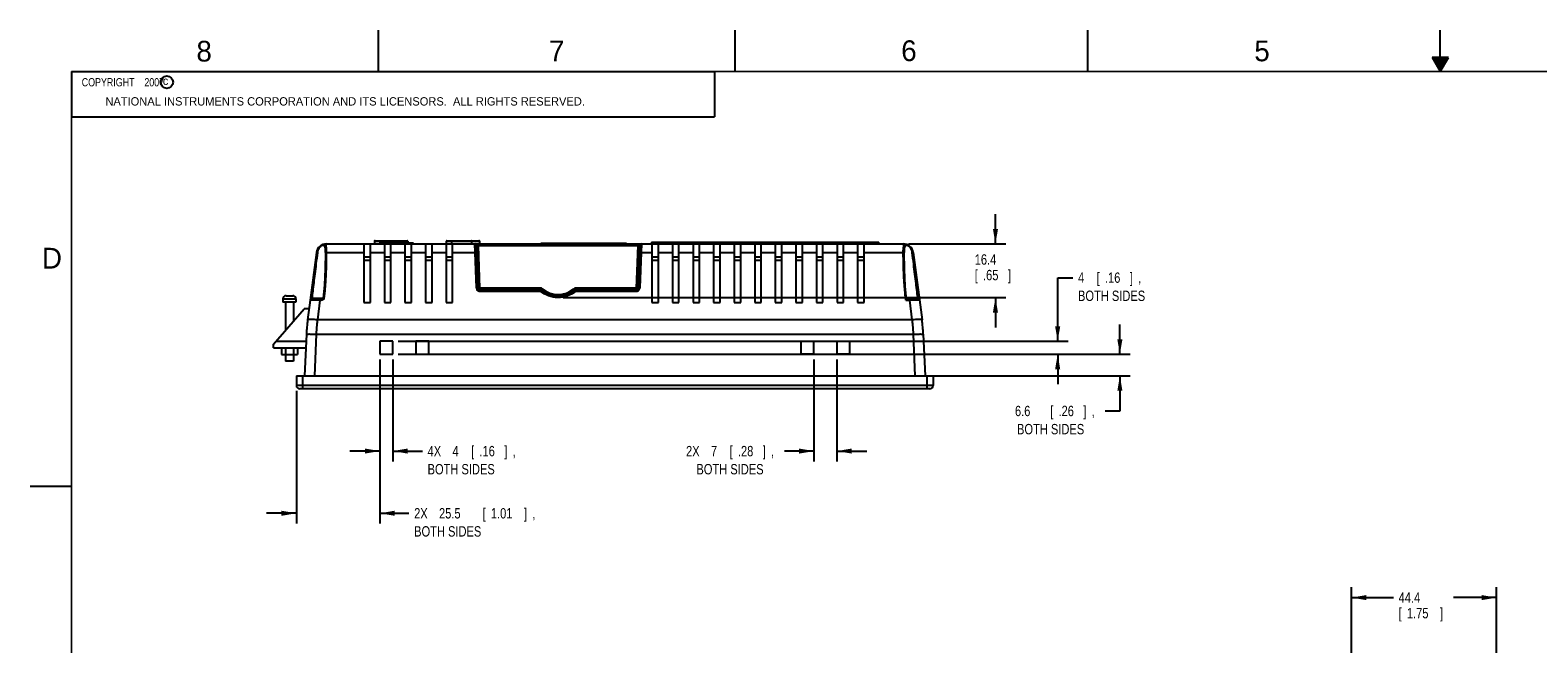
# Model space of a CAD drawing. Header units: inches. Extents: x 0 to 34, y 0 to 22.
# Tile 4 of 21: x 0 to 18.2, y 14.6 to 22. Entities that reach past the tile are written whole.
import ezdxf

# ---------------------------------------------------------------- set-up
doc = ezdxf.new("R2010")
doc.units = ezdxf.units.IN
doc.header["$LTSCALE"] = 1.87
doc.header["$MEASUREMENT"] = 0
doc.layers.get('0').update_dxf_attribs({"linetype": 'CONTINUOUS'})
doc.layers.add('DIMENSIONS', color=7, linetype='CONTINUOUS')
doc.styles.get("Standard").update_dxf_attribs({"font": 'txt', "width": 0.8})
doc.dimstyles.new('DIMSTYLE_1', dxfattribs={"dimtxt": 0.125, "dimasz": 0.18, "dimexe": 0.18, "dimexo": 0.0625, "dimgap": 0.09, "dimtad": 0, "dimtih": 1, "dimtoh": 1, "dimdec": 1, "dimdsep": 46, "dimtxsty": 'STANDARD', "dimblk": '_FILLED', "dimblk1": '_FILLED', "dimblk2": '_FILLED', "dimcen": 0.09, "dimadec": 0, "dimazin": 0, "dimtp": 0.1, "dimtm": 0.1, "dimtfac": 1, "dimtdec": 1, "dimtofl": 0, "dimtmove": 0, "dimatfit": 3, "dimldrblk": '_FILLED', "dimfxl": 1, "dimtolj": 1, "dimarcsym": 0})

# ---------------------------------------------------------------- blocks, each defined once
blk = doc.blocks.new('_FILLED')
at = {"color": 0, "linetype": 'BYBLOCK'}
blk.add_solid([(0, 0), (-1, 0.17), (-1, -0.17)], dxfattribs=at)
blk = doc.blocks.new('*D5')
at = {"layer": 'DIMENSIONS', "color": 2, "linetype": 'CONTINUOUS'}
for p, q in [((15.929, 13.719), (15.929, 15.282)), ((17.677, 13.36), (17.677, 15.282)), ((15.929, 15.157), (16.434, 15.157)), ((17.677, 15.157), (17.159, 15.157))]:
    blk.add_line(p, q, dxfattribs=at)
at = {"layer": 'DIMENSIONS', "color": 2, "linetype": 'CONTINUOUS', "xscale": 0.18, "yscale": 0.18, "zscale": 0.18, "rotation": 180}
blk.add_blockref('_FILLED', (15.929, 15.157), dxfattribs=at)
at = {"layer": 'DIMENSIONS', "color": 2, "linetype": 'CONTINUOUS', "xscale": 0.18, "yscale": 0.18, "zscale": 0.18}
blk.add_blockref('_FILLED', (17.677, 15.157), dxfattribs=at)
at = {"layer": 'DIMENSIONS', "color": 2, "linetype": 'CONTINUOUS', "width": 0.8}
for s, p in [('44.4', (16.497, 15.094)), ('[', (16.497, 14.907)), ('1.75', (16.597, 14.907)), (']', (16.997, 14.907))]:
    blk.add_text(s, height=0.125, dxfattribs=at).set_placement(p)
blk = doc.blocks.new('*D11')
at = {"layer": 'DIMENSIONS', "color": 2, "linetype": 'CONTINUOUS'}
for p, q in [((13.137, 18.091), (13.137, 18.451)), ((4.435, 18.091), (13.262, 18.091)), ((10.871, 17.831), (13.262, 17.831)), ((13.137, 17.831), (13.137, 17.407)), ((13.137, 17.407), (12.96, 17.407))]:
    blk.add_line(p, q, dxfattribs=at)
at = {"layer": 'DIMENSIONS', "color": 2, "linetype": 'CONTINUOUS', "xscale": 0.18, "yscale": 0.18, "zscale": 0.18}
for p, rotation in [((13.137, 18.091), 270), ((13.137, 17.831), 90)]:
    blk.add_blockref('_FILLED', p, dxfattribs=dict(at, rotation=rotation))
at = {"layer": 'DIMENSIONS', "color": 2, "linetype": 'CONTINUOUS', "width": 0.8}
for s, p in [('6.6', (11.872, 17.345)), ('[', (12.297, 17.345)), ('.26', (12.397, 17.345)), (']', (12.697, 17.345)), (',', (12.797, 17.345)), ('BOTH SIDES', (11.897, 17.126))]:
    blk.add_text(s, height=0.125, dxfattribs=at).set_placement(p)
blk = doc.blocks.new('*D12')
at = {"layer": 'DIMENSIONS', "color": 2, "linetype": 'CONTINUOUS'}
for p, q in [((12.387, 18.248), (12.387, 19.015)), ((12.387, 19.015), (12.57, 19.015)), ((4.435, 18.248), (12.512, 18.248)), ((4.435, 18.091), (12.512, 18.091)), ((12.387, 18.091), (12.387, 17.731))]:
    blk.add_line(p, q, dxfattribs=at)
at = {"layer": 'DIMENSIONS', "color": 2, "linetype": 'CONTINUOUS', "xscale": 0.18, "yscale": 0.18, "zscale": 0.18}
for p, rotation in [((12.387, 18.248), 270), ((12.387, 18.091), 90)]:
    blk.add_blockref('_FILLED', p, dxfattribs=dict(at, rotation=rotation))
at = {"layer": 'DIMENSIONS', "color": 2, "linetype": 'CONTINUOUS', "width": 0.8}
for s, p in [('[', (12.857, 18.953)), (']', (13.257, 18.953)), ('4', (12.632, 18.953)), ('.16', (12.957, 18.953)), (',', (13.357, 18.953)), ('BOTH SIDES', (12.632, 18.734))]:
    blk.add_text(s, height=0.125, dxfattribs=at).set_placement(p)
blk = doc.blocks.new('*D13')
at = {"layer": 'DIMENSIONS', "color": 2, "linetype": 'CONTINUOUS'}
for p, q in [((4.215, 18.028), (4.215, 16.049)), ((3.21, 17.651), (3.21, 16.049)), ((3.21, 16.174), (2.85, 16.174)), ((4.215, 16.174), (4.566, 16.174))]:
    blk.add_line(p, q, dxfattribs=at)
at = {"layer": 'DIMENSIONS', "color": 2, "linetype": 'CONTINUOUS', "xscale": 0.18, "yscale": 0.18, "zscale": 0.18}
blk.add_blockref('_FILLED', (3.21, 16.174), dxfattribs=at)
at = {"layer": 'DIMENSIONS', "color": 2, "linetype": 'CONTINUOUS', "xscale": 0.18, "yscale": 0.18, "zscale": 0.18, "rotation": 180}
blk.add_blockref('_FILLED', (4.215, 16.174), dxfattribs=at)
at = {"layer": 'DIMENSIONS', "color": 2, "linetype": 'CONTINUOUS', "width": 0.8}
for s, p in [('2X ', (4.629, 16.111)), ('25.5', (4.929, 16.111)), ('[', (5.454, 16.111)), ('1.01', (5.554, 16.111)), (']', (5.954, 16.111)), ('BOTH SIDES', (4.629, 15.893)), (',', (6.054, 16.111))]:
    blk.add_text(s, height=0.125, dxfattribs=at).set_placement(p)
blk = doc.blocks.new('*D14')
at = {"layer": 'DIMENSIONS', "color": 2, "linetype": 'CONTINUOUS'}
for p, q in [((4.215, 18.028), (4.215, 16.799)), ((4.372, 18.028), (4.372, 16.799)), ((4.215, 16.924), (3.855, 16.924)), ((4.372, 16.924), (4.729, 16.924))]:
    blk.add_line(p, q, dxfattribs=at)
at = {"layer": 'DIMENSIONS', "color": 2, "linetype": 'CONTINUOUS', "xscale": 0.18, "yscale": 0.18, "zscale": 0.18}
blk.add_blockref('_FILLED', (4.215, 16.924), dxfattribs=at)
at = {"layer": 'DIMENSIONS', "color": 2, "linetype": 'CONTINUOUS', "xscale": 0.18, "yscale": 0.18, "zscale": 0.18, "rotation": 180}
blk.add_blockref('_FILLED', (4.372, 16.924), dxfattribs=at)
at = {"layer": 'DIMENSIONS', "color": 2, "linetype": 'CONTINUOUS', "width": 0.8}
for s, p in [('4X ', (4.791, 16.861)), ('4', (5.091, 16.861)), ('[', (5.316, 16.861)), ('.16', (5.416, 16.861)), (']', (5.716, 16.861)), ('BOTH SIDES', (4.791, 16.643)), (',', (5.816, 16.861))]:
    blk.add_text(s, height=0.125, dxfattribs=at).set_placement(p)
blk = doc.blocks.new('*D15')
at = {"layer": 'DIMENSIONS', "color": 2, "linetype": 'CONTINUOUS'}
for p, q in [((9.449, 18.028), (9.449, 16.799)), ((9.725, 18.028), (9.725, 16.799)), ((9.449, 16.924), (9.095, 16.924)), ((9.725, 16.924), (10.085, 16.924))]:
    blk.add_line(p, q, dxfattribs=at)
at = {"layer": 'DIMENSIONS', "color": 2, "linetype": 'CONTINUOUS', "xscale": 0.18, "yscale": 0.18, "zscale": 0.18}
blk.add_blockref('_FILLED', (9.449, 16.924), dxfattribs=at)
at = {"layer": 'DIMENSIONS', "color": 2, "linetype": 'CONTINUOUS', "xscale": 0.18, "yscale": 0.18, "zscale": 0.18, "rotation": 180}
blk.add_blockref('_FILLED', (9.725, 16.924), dxfattribs=at)
at = {"layer": 'DIMENSIONS', "color": 2, "linetype": 'CONTINUOUS', "width": 0.8}
for s, p in [('2X ', (7.907, 16.861)), ('7', (8.207, 16.861)), ('[', (8.432, 16.861)), ('.28', (8.532, 16.861)), (']', (8.832, 16.861)), ('BOTH SIDES', (8.032, 16.643)), (',', (8.932, 16.861))]:
    blk.add_text(s, height=0.125, dxfattribs=at).set_placement(p)
blk = doc.blocks.new('*D31')
at = {"layer": 'DIMENSIONS', "color": 2, "linetype": 'CONTINUOUS'}
for p, q in [((11.637, 19.422), (11.637, 19.782)), ((10.59, 19.422), (11.762, 19.422)), ((6.427, 18.775), (11.762, 18.775)), ((11.637, 18.775), (11.637, 18.415))]:
    blk.add_line(p, q, dxfattribs=at)
at = {"layer": 'DIMENSIONS', "color": 2, "linetype": 'CONTINUOUS', "xscale": 0.18, "yscale": 0.18, "zscale": 0.18}
for p, rotation in [((11.637, 19.422), 270), ((11.637, 18.775), 90)]:
    blk.add_blockref('_FILLED', p, dxfattribs=dict(at, rotation=rotation))
at = {"layer": 'DIMENSIONS', "color": 2, "linetype": 'CONTINUOUS', "width": 0.8}
for s, p in [('16.4', (11.387, 19.172)), ('[', (11.387, 18.984)), ('.65', (11.487, 18.984)), (']', (11.787, 18.984))]:
    blk.add_text(s, height=0.125, dxfattribs=at).set_placement(p)

msp = doc.modelspace()

# ---------------------------------------------------------------- linework, layer by layer
at = {"color": 2, "linetype": 'CONTINUOUS'}
for p, q in [((4.2, 21.5), (4.2, 22)), ((8.5, 21.5), (8.5, 22)), ((12.75, 21.5), (12.75, 22)), ((17, 21.5), (17, 22)), ((16.902, 21.6697), (17, 21.5)), ((17.098, 21.6697), (16.902, 21.6697)), ((16.9076, 21.66), (17.0924, 21.66)), ((16.9134, 21.65), (17.0866, 21.65)), ((16.9192, 21.64), (17.0808, 21.64)), ((16.925, 21.63), (17.0751, 21.63)), ((17, 21.5), (17.098, 21.6697)), ((0.5, 21.5), (8.25, 21.5)), ((0.5, 21.5), (0.5, 20.9531)), ((8.25, 21.5), (8.25, 20.9531)), ((16.9307, 21.62), (17.0693, 21.62)), ((16.9365, 21.61), (17.0635, 21.61)), ((16.9423, 21.6), (17.0578, 21.6)), ((16.9481, 21.59), (17.052, 21.59)), ((16.9538, 21.58), (17.0462, 21.58)), ((16.9596, 21.57), (17.0404, 21.57)), ((16.9654, 21.56), (17.0347, 21.56)), ((16.9712, 21.55), (17.0289, 21.55)), ((16.9769, 21.54), (17.0231, 21.54)), ((16.9827, 21.53), (17.0173, 21.53)), ((16.9885, 21.52), (17.0116, 21.52)), ((16.9942, 21.51), (17.0058, 21.51)), ((0.5, 20.9531), (8.25, 20.9531)), ((0, 16.5), (0.5, 16.5))]:
    msp.add_line(p, q, dxfattribs=at)
at = {"color": 7, "linetype": 'CONTINUOUS'}
for p, q in [((4.1498, 19.4533), (4.1498, 19.4218)), ((4.1498, 19.4533), (4.5525, 19.4533)), ((4.1576, 19.4612), (4.5447, 19.4612)), ((4.2181, 19.4218), (4.2181, 19.4533)), ((4.4555, 19.4533), (4.4555, 19.4297)), ((4.5525, 19.4533), (4.5525, 19.4297)), ((5.0159, 19.4533), (5.0159, 19.4218)), ((5.0159, 19.4533), (5.4187, 19.4533)), ((5.0238, 19.4612), (5.4108, 19.4612)), ((5.0842, 19.4218), (5.0842, 19.4533)), ((5.3216, 19.4533), (5.3216, 19.4218)), ((5.4187, 19.4533), (5.4187, 19.4218)), ((3.4523, 19.3191), (3.3767, 18.7447)), ((3.4523, 19.3191), (3.4621, 19.3178)), ((3.5606, 19.3178), (3.5606, 19.3185)), ((3.5694, 19.3657), (3.5694, 19.4218)), ((3.5694, 19.4218), (10.5273, 19.4218)), ((3.5705, 19.3191), (4.0225, 19.3191)), ((4.0225, 19.4218), (4.0225, 18.7139)), ((4.1012, 18.7139), (4.1012, 19.4218)), ((4.1012, 19.3191), (4.2705, 19.3191)), ((4.2287, 19.4218), (4.2287, 19.4297)), ((4.6203, 19.4297), (4.2287, 19.4297)), ((4.2705, 19.4218), (4.2705, 18.7139)), ((4.3492, 18.7139), (4.3492, 19.4218)), ((4.3492, 19.3191), (4.5185, 19.3191)), ((4.5185, 19.4218), (4.5185, 18.7139)), ((4.5973, 18.7139), (4.5973, 19.4218)), ((4.5973, 19.3191), (4.7666, 19.3191)), ((4.6203, 19.4218), (4.6203, 19.4297)), ((4.7666, 19.4218), (4.7666, 18.7139)), ((4.8453, 18.7139), (4.8453, 19.4218)), ((4.8453, 19.3191), (5.0146, 19.3191)), ((5.0146, 19.4218), (5.0146, 18.7139)), ((5.0933, 18.7139), (5.0933, 19.4218)), ((5.0933, 19.3191), (5.3644, 19.3191)), ((5.3644, 19.3191), (5.3614, 19.4218)), ((5.3794, 18.8915), (5.3644, 19.3191)), ((5.3811, 19.4028), (5.399, 18.8896)), ((5.4008, 19.4021), (5.3811, 19.4028)), ((5.4008, 19.4021), (5.4008, 19.4218)), ((5.4008, 19.4021), (5.4187, 18.8903)), ((5.4008, 19.4021), (7.3286, 19.4021)), ((6.1557, 19.4297), (6.1557, 19.4218)), ((6.1557, 19.4297), (7.1894, 19.4297)), ((6.1673, 19.4218), (6.1673, 19.4297)), ((6.6447, 19.4297), (6.6447, 19.4218)), ((6.7004, 19.4218), (6.7004, 19.4297)), ((7.1779, 19.4297), (7.1779, 19.4218)), ((7.1894, 19.4297), (7.1894, 19.4218)), ((7.3107, 18.8903), (7.3286, 19.4021)), ((7.3286, 19.4218), (7.3286, 19.4021)), ((7.3483, 19.4028), (7.3286, 19.4021)), ((7.3304, 18.8896), (7.3483, 19.4028)), ((7.365, 19.3191), (7.35, 18.8915)), ((7.368, 19.4218), (7.365, 19.3191)), ((7.365, 19.3191), (7.4949, 19.3191)), ((7.4917, 19.4415), (7.4917, 19.4218)), ((7.4917, 19.4415), (10.2316, 19.4415)), ((7.4949, 19.4218), (7.4949, 18.7139)), ((7.5311, 19.4218), (7.5311, 19.4415)), ((7.5736, 18.7139), (7.5736, 19.4218)), ((7.5736, 19.3191), (7.7429, 19.3191)), ((7.7429, 19.4218), (7.7429, 18.7139)), ((7.8217, 18.7139), (7.8217, 19.4218)), ((7.8217, 19.3191), (7.991, 19.3191)), ((7.991, 19.4218), (7.991, 18.7139)), ((8.0697, 18.7139), (8.0697, 19.4218)), ((8.0697, 19.3191), (8.239, 19.3191)), ((8.239, 19.4218), (8.239, 18.7139)), ((8.3177, 18.7139), (8.3177, 19.4218)), ((8.3177, 19.3191), (8.487, 19.3191)), ((8.487, 19.4218), (8.487, 18.7139)), ((8.5658, 18.7139), (8.5658, 19.4218)), ((8.5658, 19.3191), (8.7351, 19.3191)), ((8.7351, 19.4218), (8.7351, 18.7139)), ((8.8138, 18.7139), (8.8138, 19.4218)), ((8.8138, 19.3191), (8.9831, 19.3191)), ((8.9831, 19.4218), (8.9831, 18.7139)), ((9.0618, 18.7139), (9.0618, 19.4218)), ((9.0618, 19.3191), (9.2311, 19.3191)), ((9.2311, 19.4218), (9.2311, 18.7139)), ((9.3099, 18.7139), (9.3099, 19.4218)), ((9.3099, 19.3191), (9.4792, 19.3191)), ((9.4792, 19.4218), (9.4792, 18.7139)), ((9.5579, 18.7139), (9.5579, 19.4218)), ((9.5579, 19.3191), (9.7272, 19.3191)), ((9.7272, 19.4218), (9.7272, 18.7139)), ((9.8059, 18.7139), (9.8059, 19.4218)), ((9.8059, 19.3191), (9.9752, 19.3191)), ((9.9752, 19.4218), (9.9752, 18.7139)), ((10.054, 18.7139), (10.054, 19.4218)), ((10.054, 19.3191), (10.5263, 19.3191)), ((10.2316, 19.4218), (10.2316, 19.4415)), ((10.5273, 19.4218), (10.5273, 19.3657)), ((10.5361, 19.3185), (10.5361, 19.3178)), ((10.6346, 19.3178), (10.6444, 19.3191)), ((10.6444, 19.3191), (10.7516, 18.5047)), ((4.1012, 19.2643), (4.0225, 19.2643)), ((4.0225, 19.2249), (4.1012, 19.2249)), ((4.3492, 19.2643), (4.2705, 19.2643)), ((4.2705, 19.2249), (4.3492, 19.2249)), ((4.5973, 19.2643), (4.5185, 19.2643)), ((4.5185, 19.2249), (4.5973, 19.2249)), ((4.8453, 19.2643), (4.7666, 19.2643)), ((4.7666, 19.2249), (4.8453, 19.2249)), ((5.0933, 19.2643), (5.0146, 19.2643)), ((5.0146, 19.2249), (5.0933, 19.2249)), ((7.5736, 19.2643), (7.4949, 19.2643)), ((7.4949, 19.2249), (7.5736, 19.2249)), ((7.8217, 19.2643), (7.7429, 19.2643)), ((7.7429, 19.2249), (7.8217, 19.2249)), ((8.0697, 19.2643), (7.991, 19.2643)), ((7.991, 19.2249), (8.0697, 19.2249)), ((8.3177, 19.2643), (8.239, 19.2643)), ((8.239, 19.2249), (8.3177, 19.2249)), ((8.5658, 19.2643), (8.487, 19.2643)), ((8.487, 19.2249), (8.5658, 19.2249)), ((8.8138, 19.2643), (8.7351, 19.2643)), ((8.7351, 19.2249), (8.8138, 19.2249)), ((9.0618, 19.2643), (8.9831, 19.2643)), ((8.9831, 19.2249), (9.0618, 19.2249)), ((9.3099, 19.2643), (9.2311, 19.2643)), ((9.2311, 19.2249), (9.3099, 19.2249)), ((9.5579, 19.2643), (9.4792, 19.2643)), ((9.4792, 19.2249), (9.5579, 19.2249)), ((9.8059, 19.2643), (9.7272, 19.2643)), ((9.7272, 19.2249), (9.8059, 19.2249)), ((10.054, 19.2643), (9.9752, 19.2643)), ((9.9752, 19.2249), (10.054, 19.2249)), ((3.0471, 18.758), (3.0471, 18.7186)), ((3.0471, 18.758), (3.2046, 18.758)), ((3.0864, 18.7973), (3.1652, 18.7973)), ((3.2046, 18.758), (3.2046, 18.7186)), ((3.3766, 18.7439), (3.3451, 18.5047)), ((3.3864, 18.7525), (3.508, 18.7525)), ((3.5318, 18.7623), (3.3956, 18.7623)), ((3.4937, 18.7439), (3.4622, 18.5047)), ((3.4937, 18.7439), (3.4937, 18.7525)), ((3.4937, 18.7439), (3.508, 18.7439)), ((3.508, 18.7525), (3.508, 18.7439)), ((3.5322, 18.7635), (3.5322, 18.7635)), ((5.4187, 18.8903), (5.399, 18.8896)), ((5.4187, 18.8535), (5.4187, 18.8903)), ((6.1491, 18.8903), (5.4187, 18.8903)), ((6.1491, 18.8706), (5.4187, 18.8706)), ((5.4187, 18.8535), (6.1491, 18.8535)), ((6.1491, 18.8903), (6.1491, 18.8535)), ((6.1744, 18.881), (6.1617, 18.866)), ((6.3647, 18.7748), (6.3647, 18.7919)), ((6.555, 18.881), (6.5677, 18.866)), ((6.5803, 18.8535), (6.5803, 18.8903)), ((7.3107, 18.8903), (6.5803, 18.8903)), ((7.3107, 18.8706), (6.5803, 18.8706)), ((6.5803, 18.8535), (7.3107, 18.8535)), ((7.3107, 18.8903), (7.3107, 18.8535)), ((7.3304, 18.8896), (7.3107, 18.8903)), ((10.5573, 18.7439), (10.603, 18.7439)), ((10.5659, 18.7525), (10.7104, 18.7525)), ((10.603, 18.7525), (10.603, 18.7439)), ((10.6345, 18.5047), (10.603, 18.7439)), ((2.9342, 18.2131), (3.3033, 18.6399)), ((3.2046, 18.7186), (3.0471, 18.7186)), ((3.0766, 18.7186), (3.0766, 18.3778)), ((3.175, 18.7186), (3.175, 18.4915)), ((3.3629, 18.6399), (3.3033, 18.6399)), ((4.0225, 18.7139), (4.1012, 18.7139)), ((4.2705, 18.7139), (4.3492, 18.7139)), ((4.5185, 18.7139), (4.5973, 18.7139)), ((4.7666, 18.7139), (4.8453, 18.7139)), ((5.0146, 18.7139), (5.0933, 18.7139)), ((7.4949, 18.7139), (7.5736, 18.7139)), ((7.7429, 18.7139), (7.8217, 18.7139)), ((7.991, 18.7139), (8.0697, 18.7139)), ((8.239, 18.7139), (8.3177, 18.7139)), ((8.487, 18.7139), (8.5658, 18.7139)), ((8.7351, 18.7139), (8.8138, 18.7139)), ((8.9831, 18.7139), (9.0618, 18.7139)), ((9.2311, 18.7139), (9.3099, 18.7139)), ((9.4792, 18.7139), (9.5579, 18.7139)), ((9.7272, 18.7139), (9.8059, 18.7139)), ((9.9752, 18.7139), (10.054, 18.7139)), ((10.6345, 18.5047), (3.4622, 18.5047)), ((2.9342, 18.1674), (2.9342, 18.2131)), ((3.3263, 18.2462), (2.9628, 18.2462)), ((3.3301, 18.3337), (3.3082, 17.8312)), ((3.4481, 18.3337), (3.4262, 17.8312)), ((3.4481, 18.3337), (10.6486, 18.3337)), ((4.2147, 18.2481), (4.2147, 18.0906)), ((4.3722, 18.2481), (4.2147, 18.2481)), ((4.3722, 18.0906), (4.3722, 18.2481)), ((4.6478, 18.2481), (4.6478, 18.0906)), ((4.8053, 18.2481), (4.6478, 18.2481)), ((4.8053, 18.0906), (4.8053, 18.2481)), ((9.2915, 18.2481), (9.449, 18.2481)), ((9.2915, 18.2481), (9.2915, 18.0906)), ((9.449, 18.0906), (9.449, 18.2481)), ((9.7245, 18.2481), (9.882, 18.2481)), ((9.7245, 18.2481), (9.7245, 18.0906)), ((9.882, 18.0906), (9.882, 18.2481)), ((10.6705, 17.8312), (10.6486, 18.3337)), ((10.7666, 18.3337), (10.7885, 17.8312)), ((2.9342, 18.1674), (3.3229, 18.1674)), ((3.0293, 18.1674), (3.0293, 18.0887)), ((3.0293, 18.0887), (3.2224, 18.0887)), ((3.0766, 18.0887), (3.0766, 18.0099)), ((3.175, 18.0099), (3.0766, 18.0099)), ((3.0779, 18.1674), (3.0779, 18.0887)), ((3.1745, 18.1674), (3.1745, 18.0887)), ((3.175, 18.0887), (3.175, 18.0099)), ((3.2224, 18.1674), (3.2224, 18.0887)), ((4.2147, 18.0906), (4.3722, 18.0906)), ((4.6478, 18.0906), (4.8053, 18.0906)), ((9.449, 18.0906), (9.2915, 18.0906)), ((9.882, 18.0906), (9.7245, 18.0906)), ((3.2098, 17.8312), (3.2098, 17.7131)), ((3.2098, 17.8312), (10.8869, 17.8312)), ((3.2885, 17.6738), (3.2885, 17.8312)), ((10.8082, 17.8312), (10.8082, 17.6738)), ((10.8869, 17.8312), (10.8869, 17.7131)), ((10.8869, 17.7131), (3.2098, 17.7131)), ((10.8476, 17.6738), (3.2492, 17.6738))]:
    msp.add_line(p, q, dxfattribs=at)
at = {"color": 7, "linetype": 'CONTINUOUS', "const_width": 0.02}
for points in [[(0.5, 21.5), (0.5, 0.5)], [(33.5, 21.5), (0.5, 21.5)]]:
    msp.add_lwpolyline(points, dxfattribs=at)
at = {"color": 7, "linetype": 'CONTINUOUS'}
for points in [[(3.5606, 19.3178), (3.5575, 19.1223), (3.5476, 18.9277), (3.5322, 18.7635)], [(10.5659, 18.7525), (10.5502, 18.9132), (10.5395, 19.114), (10.5361, 19.3178)], [(3.5193, 18.7537), (3.5175, 18.7533), (3.5156, 18.753), (3.5137, 18.7528), (3.5117, 18.7526), (3.5097, 18.7525), (3.508, 18.7525)], [(3.5228, 18.7548), (3.5211, 18.7542), (3.5193, 18.7537)], [(3.5316, 18.7617), (3.5309, 18.7605), (3.5299, 18.7593), (3.5288, 18.7582), (3.5274, 18.7572), (3.526, 18.7563), (3.5244, 18.7555), (3.5228, 18.7548)], [(3.5322, 18.7635), (3.5321, 18.763), (3.5316, 18.7617)]]:
    msp.add_lwpolyline(points, dxfattribs=at)
at = {"color": 2, "linetype": 'CONTINUOUS'}
msp.add_circle((1.6484, 21.3727), 0.0754, dxfattribs=at)
at = {"color": 7, "linetype": 'CONTINUOUS'}
for centre, radius, start, end in [((4.1576, 19.4533), 0.00787, 90, 180), ((4.5447, 19.4533), 0.00787, 0, 90), ((5.0238, 19.4533), 0.00787, 90, 180), ((5.4108, 19.4533), 0.00787, 0, 90), ((3.5694, 19.3037), 0.1181, 90, 172.5), ((5.3614, 19.4021), 0.0197, 2, 90), ((7.368, 19.4021), 0.0197, 90, 178), ((10.5273, 19.3037), 0.1181, 7.5, 90), ((3.0864, 18.758), 0.0394, 90, 180), ((3.1652, 18.758), 0.0394, 0, 90), ((3.3864, 18.7427), 0.00984, 90, 172.5), ((5.4187, 18.8903), 0.0197, 182, 270), ((6.1491, 18.8509), 0.0394, 49.88083, 90), ((6.1491, 18.8509), 0.0197, 49.88083, 90), ((6.3647, 19.1068), 0.315, 229.88083, 310.11917), ((6.3647, 19.1068), 0.2953, 229.88083, 310.11917), ((6.5803, 18.8509), 0.0394, 90, 130.11917), ((6.5803, 18.8509), 0.0197, 90, 130.11917), ((7.3107, 18.8903), 0.0197, 270, 358), ((10.7104, 18.7427), 0.00984, 7.5, 90), ((5.2968, 18.2478), 1.9685, 172.5, 177.5), ((8.8, 18.2478), 1.9685, 2.5, 7.5), ((3.2492, 17.7131), 0.0394, 180, 270), ((10.8476, 17.7131), 0.0394, 270, 360)]:
    msp.add_arc(centre, radius, start, end, dxfattribs=at)
for points, knots in [([(4.2181, 19.4533), (4.2181, 19.4546), (4.2182, 19.457), (4.2186, 19.4593), (4.219, 19.4612), (4.2195, 19.4612)], [0, 0, 0, 0, 0.485165, 0.8452558, 1, 1, 1, 1]), ([(4.4569, 19.4612), (4.4564, 19.4612), (4.456, 19.4593), (4.4556, 19.457), (4.4555, 19.4546), (4.4555, 19.4533)], [0, 0, 0, 0, 0.1547442, 0.514835, 1, 1, 1, 1]), ([(5.0842, 19.4533), (5.0842, 19.4546), (5.0843, 19.457), (5.0847, 19.4593), (5.0852, 19.4612), (5.0856, 19.4612)], [0, 0, 0, 0, 0.485165, 0.8452558, 1, 1, 1, 1]), ([(5.323, 19.4612), (5.3226, 19.4612), (5.3221, 19.4593), (5.3217, 19.457), (5.3216, 19.4546), (5.3216, 19.4533)], [0, 0, 0, 0, 0.1547442, 0.514835, 1, 1, 1, 1]), ([(3.4622, 19.3187), (3.4568, 19.273), (3.4464, 19.1871), (3.4318, 19.065), (3.4187, 18.9556), (3.4068, 18.856), (3.3992, 18.7926), (3.3956, 18.7623)], [0, 0, 0, 0, 0.2466546, 0.4630289, 0.6583137, 0.8366644, 1, 1, 1, 1]), ([(3.4689, 19.3657), (3.4729, 19.3722), (3.4799, 19.3814), (3.4908, 19.392), (3.4995, 19.3988), (3.5086, 19.4043), (3.5179, 19.4086), (3.527, 19.4112), (3.5379, 19.4125), (3.5485, 19.4104), (3.5564, 19.4045), (3.5609, 19.3988), (3.5643, 19.3918), (3.5677, 19.3808), (3.5689, 19.3719), (3.5694, 19.3657)], [0, 0, 0, 0, 0.1553089, 0.2319966, 0.3067247, 0.378972, 0.4477391, 0.5116918, 0.5700889, 0.6711998, 0.7185197, 0.7669881, 0.8186275, 0.8745079, 1, 1, 1, 1]), ([(3.4689, 19.3657), (3.4689, 19.3657), (3.469, 19.3654), (3.4694, 19.3651), (3.47, 19.3646), (3.4708, 19.364), (3.4719, 19.3632), (3.4736, 19.362), (3.475, 19.3611), (3.4759, 19.3605)], [0, 0, 0, 0, 0.0216692, 0.0755044, 0.1663746, 0.2921272, 0.4479999, 0.624702, 1, 1, 1, 1]), ([(3.4903, 19.3804), (3.4894, 19.3794), (3.4839, 19.3733), (3.4792, 19.3665), (3.4759, 19.3605)], [0, 0, 0, 0, 0.1699322, 1, 1, 1, 1]), ([(3.5564, 19.3809), (3.556, 19.3822), (3.555, 19.3856), (3.5518, 19.3926), (3.5445, 19.401), (3.5335, 19.4034), (3.5243, 19.4022), (3.5167, 19.3998), (3.509, 19.3959), (3.5014, 19.3908), (3.4952, 19.3855), (3.4916, 19.3818), (3.4903, 19.3804)], [0, 0, 0, 0, 0.0461864, 0.12824, 0.2748011, 0.4243121, 0.5102937, 0.6050877, 0.7080009, 0.817241, 0.9314169, 1, 1, 1, 1]), ([(3.5705, 19.3191), (3.5705, 19.2685), (3.5695, 19.1932), (3.5665, 19.0939), (3.5633, 19.0219), (3.5592, 18.9524), (3.5529, 18.8665), (3.5468, 18.804), (3.5419, 18.7636)], [0, 0, 0, 0, 0.2725359, 0.4059079, 0.5358458, 0.6612358, 0.7810526, 1, 1, 1, 1]), ([(3.5597, 19.3605), (3.5592, 19.3662), (3.5584, 19.3731), (3.5567, 19.3797), (3.5564, 19.3809)], [0, 0, 0, 0, 0.823285, 1, 1, 1, 1]), ([(3.5597, 19.3605), (3.5598, 19.3612), (3.5607, 19.3627), (3.563, 19.3642), (3.566, 19.3653), (3.5683, 19.3656), (3.5694, 19.3657)], [0, 0, 0, 0, 0.1761986, 0.4166191, 0.706187, 1, 1, 1, 1]), ([(3.5606, 19.3178), (3.5606, 19.318), (3.5613, 19.3183), (3.5622, 19.3185), (3.5636, 19.3188), (3.5651, 19.3189), (3.5675, 19.3191), (3.5693, 19.3191), (3.5705, 19.3191)], [0, 0, 0, 0, 0.0515326, 0.1778078, 0.306498, 0.4638542, 0.6395756, 1, 1, 1, 1]), ([(5.3644, 19.3191), (5.3668, 19.3192), (5.3715, 19.3192), (5.3775, 19.319), (5.3817, 19.3184), (5.3836, 19.3179), (5.3841, 19.3174), (5.3841, 19.3172)], [0, 0, 0, 0, 0.3602204, 0.6925705, 0.9142191, 0.9715375, 1, 1, 1, 1]), ([(7.3453, 19.3172), (7.3453, 19.3174), (7.3458, 19.3179), (7.3477, 19.3184), (7.3518, 19.319), (7.3579, 19.3192), (7.3626, 19.3192), (7.365, 19.3191)], [0, 0, 0, 0, 0.0284625, 0.0857809, 0.3074295, 0.6397796, 1, 1, 1, 1]), ([(10.5563, 18.7514), (10.5515, 18.7893), (10.5453, 18.8502), (10.5387, 18.9353), (10.5342, 19.0076), (10.5307, 19.0829), (10.5273, 19.187), (10.5263, 19.266), (10.5263, 19.3191)], [0, 0, 0, 0, 0.2013563, 0.3227426, 0.4504269, 0.5832604, 0.7199846, 1, 1, 1, 1]), ([(10.5263, 19.3191), (10.5275, 19.3191), (10.5293, 19.3191), (10.5316, 19.3189), (10.5331, 19.3188), (10.5345, 19.3185), (10.5354, 19.3183), (10.5361, 19.318), (10.5361, 19.3178)], [0, 0, 0, 0, 0.3604282, 0.5361519, 0.6935094, 0.8221996, 0.9484682, 1, 1, 1, 1]), ([(10.5273, 19.3657), (10.5278, 19.3719), (10.529, 19.3808), (10.5324, 19.3917), (10.5357, 19.3987), (10.5403, 19.4044), (10.5481, 19.4103), (10.5586, 19.4125), (10.5695, 19.4113), (10.5821, 19.4077), (10.5977, 19.3991), (10.6145, 19.3845), (10.6238, 19.3723), (10.6278, 19.3657)], [0, 0, 0, 0, 0.1249891, 0.1808445, 0.2322291, 0.2805153, 0.3278095, 0.4287745, 0.4870682, 0.5509218, 0.691995, 0.8438601, 1, 1, 1, 1]), ([(10.5371, 19.3605), (10.5369, 19.3612), (10.536, 19.3627), (10.5337, 19.3642), (10.5307, 19.3653), (10.5284, 19.3656), (10.5273, 19.3657)], [0, 0, 0, 0, 0.1761986, 0.4166191, 0.706187, 1, 1, 1, 1]), ([(10.5402, 19.3804), (10.5399, 19.3794), (10.5383, 19.3729), (10.5375, 19.3662), (10.5371, 19.3605)], [0, 0, 0, 0, 0.1597835, 1, 1, 1, 1]), ([(10.606, 19.3809), (10.6026, 19.3845), (10.5945, 19.3919), (10.5828, 19.399), (10.5723, 19.4023), (10.5651, 19.4032), (10.5584, 19.4024), (10.5526, 19.4), (10.5478, 19.396), (10.544, 19.3907), (10.5417, 19.3854), (10.5406, 19.3818), (10.5402, 19.3804)], [0, 0, 0, 0, 0.1765518, 0.388612, 0.4831979, 0.5689824, 0.6467845, 0.7196594, 0.7917457, 0.8671256, 0.948757, 1, 1, 1, 1]), ([(10.6208, 19.3605), (10.6175, 19.3665), (10.6127, 19.3735), (10.607, 19.3798), (10.606, 19.3809)], [0, 0, 0, 0, 0.812088, 1, 1, 1, 1]), ([(10.6208, 19.3605), (10.6217, 19.3611), (10.6231, 19.362), (10.6248, 19.3632), (10.6259, 19.364), (10.6267, 19.3646), (10.6274, 19.3651), (10.6277, 19.3654), (10.6278, 19.3657), (10.6278, 19.3657)], [0, 0, 0, 0, 0.375298, 0.5520001, 0.7078728, 0.8336254, 0.9244956, 0.9783308, 1, 1, 1, 1]), ([(10.7023, 18.7525), (10.6987, 18.7833), (10.6909, 18.8476), (10.6788, 18.9486), (10.6655, 19.0598), (10.6506, 19.1842), (10.6401, 19.2719), (10.6345, 19.3187)], [0, 0, 0, 0, 0.1629264, 0.3406871, 0.5354786, 0.7519118, 1, 1, 1, 1]), ([(3.3924, 18.7444), (3.3901, 18.7444), (3.3865, 18.7444), (3.3824, 18.7443), (3.3802, 18.7442), (3.379, 18.7442), (3.378, 18.7441), (3.3772, 18.7441), (3.3769, 18.744), (3.3766, 18.744), (3.3766, 18.7439), (3.3766, 18.7439)], [0, 0, 0, 0, 0.4342604, 0.6784115, 0.7751749, 0.8548372, 0.9172353, 0.962224, 0.9897003, 0.9998854, 1, 1, 1, 1]), ([(3.3792, 18.7636), (3.3792, 18.7638), (3.3798, 18.764), (3.3805, 18.764), (3.3815, 18.7641), (3.383, 18.7641), (3.3853, 18.7639), (3.3878, 18.7637), (3.3895, 18.7635), (3.3902, 18.7634)], [0, 0, 0, 0, 0.0371732, 0.132565, 0.2084386, 0.3031433, 0.5407147, 0.8145392, 1, 1, 1, 1]), ([(3.3896, 18.7533), (3.3894, 18.7532), (3.3887, 18.7529), (3.3876, 18.7526), (3.3868, 18.7525), (3.3864, 18.7525)], [0, 0, 0, 0, 0.2672808, 0.6446553, 1, 1, 1, 1]), ([(3.3956, 18.7623), (3.3955, 18.7619), (3.3953, 18.7611), (3.3948, 18.7598), (3.3943, 18.7587), (3.3938, 18.7576), (3.3932, 18.7567), (3.3926, 18.7559), (3.392, 18.7551), (3.3912, 18.7543), (3.3904, 18.7537), (3.3898, 18.7534), (3.3896, 18.7533)], [0, 0, 0, 0, 0.1209069, 0.2391257, 0.3515668, 0.4575395, 0.5560672, 0.6477027, 0.7328674, 0.8119427, 0.9548411, 1, 1, 1, 1]), ([(3.3902, 18.7634), (3.3905, 18.7633), (3.3923, 18.763), (3.3941, 18.7627), (3.3956, 18.7623)], [0, 0, 0, 0, 0.1695416, 1, 1, 1, 1]), ([(3.4108, 18.7445), (3.406, 18.7445), (3.3999, 18.7445), (3.3937, 18.7444), (3.3924, 18.7444)], [0, 0, 0, 0, 0.7869559, 1, 1, 1, 1]), ([(3.4177, 18.7525), (3.4169, 18.7525), (3.4152, 18.7521), (3.413, 18.7503), (3.4115, 18.7476), (3.411, 18.7455), (3.4108, 18.7445)], [0, 0, 0, 0, 0.2058668, 0.4473874, 0.7203724, 1, 1, 1, 1]), ([(3.4937, 18.7439), (3.4861, 18.744), (3.4711, 18.7442), (3.4515, 18.7443), (3.4395, 18.7444), (3.4349, 18.7444)], [0, 0, 0, 0, 0.389605, 0.7633761, 1, 1, 1, 1]), ([(3.5204, 18.7452), (3.5198, 18.745), (3.5157, 18.7442), (3.5115, 18.7439), (3.508, 18.7439)], [0, 0, 0, 0, 0.1476036, 1, 1, 1, 1]), ([(3.5309, 18.749), (3.5302, 18.7487), (3.5291, 18.7481), (3.5275, 18.7474), (3.5259, 18.7467), (3.5238, 18.746), (3.5218, 18.7455), (3.5207, 18.7452), (3.5204, 18.7452)], [0, 0, 0, 0, 0.2117602, 0.3313188, 0.4505991, 0.6886562, 0.9265288, 1, 1, 1, 1]), ([(3.5385, 18.7555), (3.5381, 18.755), (3.5372, 18.7539), (3.5355, 18.7522), (3.5334, 18.7506), (3.5318, 18.7496), (3.5309, 18.7491), (3.5309, 18.749)], [0, 0, 0, 0, 0.1735131, 0.4388238, 0.7038051, 0.9693657, 1, 1, 1, 1]), ([(3.5322, 18.7635), (3.5322, 18.7636), (3.5322, 18.7637), (3.5326, 18.7638), (3.5331, 18.764), (3.5338, 18.764), (3.5348, 18.7641), (3.5359, 18.7641), (3.5383, 18.764), (3.5403, 18.7638), (3.5419, 18.7636)], [0, 0, 0, 0, 0.0099909, 0.0425098, 0.0969074, 0.1739602, 0.2707516, 0.3830711, 0.505305, 1, 1, 1, 1]), ([(3.5419, 18.7636), (3.5417, 18.7619), (3.5409, 18.7593), (3.5394, 18.7567), (3.5387, 18.7558), (3.5385, 18.7555)], [0, 0, 0, 0, 0.5959028, 0.8955435, 1, 1, 1, 1]), ([(5.399, 18.8896), (5.399, 18.8898), (5.3985, 18.8902), (5.3974, 18.8906), (5.3956, 18.891), (5.393, 18.8913), (5.39, 18.8915), (5.3865, 18.8916), (5.3829, 18.8916), (5.3805, 18.8915), (5.3794, 18.8915)], [0, 0, 0, 0, 0.0283483, 0.0856357, 0.1791028, 0.3076507, 0.4648372, 0.6404285, 0.8227306, 1, 1, 1, 1]), ([(5.3829, 18.8769), (5.385, 18.8722), (5.3908, 18.8636), (5.3996, 18.8582), (5.4044, 18.8563)], [0, 0, 0, 0, 0.5021365, 1, 1, 1, 1]), ([(6.1572, 18.8624), (6.1559, 18.8611), (6.1531, 18.8581), (6.1505, 18.8552), (6.1491, 18.8535)], [0, 0, 0, 0, 0.455453, 1, 1, 1, 1]), ([(6.3627, 18.7748), (6.3245, 18.775), (6.2469, 18.7888), (6.1788, 18.8285), (6.1491, 18.8535)], [0, 0, 0, 0, 0.4957064, 1, 1, 1, 1]), ([(6.1617, 18.866), (6.1616, 18.8661), (6.1611, 18.8659), (6.1603, 18.8653), (6.159, 18.8642), (6.158, 18.8632), (6.1573, 18.8625), (6.1572, 18.8624)], [0, 0, 0, 0, 0.0701151, 0.2370457, 0.5172938, 0.9040089, 1, 1, 1, 1]), ([(6.5803, 18.8535), (6.5506, 18.8285), (6.4825, 18.7888), (6.4049, 18.775), (6.3667, 18.7748)], [0, 0, 0, 0, 0.5042936, 1, 1, 1, 1]), ([(6.5722, 18.8624), (6.5721, 18.8625), (6.5714, 18.8632), (6.5704, 18.8642), (6.5691, 18.8653), (6.5683, 18.8659), (6.5678, 18.8661), (6.5677, 18.866)], [0, 0, 0, 0, 0.0927681, 0.4808619, 0.7621092, 0.9296349, 1, 1, 1, 1]), ([(6.5803, 18.8535), (6.5789, 18.8552), (6.5763, 18.8582), (6.5735, 18.8611), (6.5722, 18.8624)], [0, 0, 0, 0, 0.5435918, 1, 1, 1, 1]), ([(7.3253, 18.8565), (7.3301, 18.8584), (7.3389, 18.8638), (7.3446, 18.8725), (7.3466, 18.8771)], [0, 0, 0, 0, 0.5008008, 1, 1, 1, 1]), ([(7.35, 18.8915), (7.3489, 18.8915), (7.3466, 18.8916), (7.343, 18.8916), (7.3395, 18.8915), (7.3364, 18.8913), (7.3339, 18.891), (7.332, 18.8906), (7.3309, 18.8903), (7.3304, 18.8898), (7.3304, 18.8896)], [0, 0, 0, 0, 0.168445, 0.3520439, 0.5293252, 0.6883478, 0.818582, 0.9133363, 0.9713826, 1, 1, 1, 1]), ([(10.5573, 18.7439), (10.5586, 18.7455), (10.5609, 18.7481), (10.5638, 18.7506), (10.5652, 18.7525), (10.5659, 18.7525)], [0, 0, 0, 0, 0.4909491, 0.8455065, 1, 1, 1, 1]), ([(10.6981, 18.7444), (10.6966, 18.7444), (10.6925, 18.7445), (10.6825, 18.7445), (10.6673, 18.7444), (10.6474, 18.7443), (10.6256, 18.7442), (10.6107, 18.744), (10.603, 18.7439)], [0, 0, 0, 0, 0.0474948, 0.1284368, 0.3147948, 0.5275579, 0.758867, 1, 1, 1, 1]), ([(10.7103, 18.7443), (10.709, 18.7444), (10.7057, 18.7444), (10.7016, 18.7444), (10.6989, 18.7444), (10.6981, 18.7444)], [0, 0, 0, 0, 0.3269108, 0.8105026, 1, 1, 1, 1]), ([(10.7201, 18.7439), (10.7201, 18.744), (10.7198, 18.744), (10.7195, 18.7441), (10.7187, 18.7441), (10.7178, 18.7442), (10.7165, 18.7442), (10.7143, 18.7443), (10.7122, 18.7443), (10.7106, 18.7443), (10.7103, 18.7443)], [0, 0, 0, 0, 0.0164757, 0.0605283, 0.1326505, 0.2326699, 0.3603496, 0.5154346, 0.906769, 1, 1, 1, 1]), ([(3.4622, 18.5047), (3.4503, 18.5063), (3.4279, 18.5087), (3.3973, 18.5109), (3.3713, 18.5111), (3.3563, 18.51), (3.3454, 18.5073), (3.3451, 18.5047)], [0, 0, 0, 0, 0.3028104, 0.5678975, 0.7860767, 0.9346636, 1, 1, 1, 1]), ([(3.4622, 18.5047), (3.4599, 18.4858), (3.4557, 18.4479), (3.451, 18.3908), (3.4489, 18.3527), (3.4481, 18.3337)], [0, 0, 0, 0, 0.3332545, 0.6666799, 1, 1, 1, 1]), ([(10.7516, 18.5047), (10.7513, 18.5072), (10.7414, 18.5099), (10.727, 18.511), (10.7014, 18.511), (10.6701, 18.5089), (10.6468, 18.5063), (10.6345, 18.5047)], [0, 0, 0, 0, 0.0615586, 0.1980882, 0.4104986, 0.6860606, 1, 1, 1, 1]), ([(10.6486, 18.3337), (10.6478, 18.3527), (10.6457, 18.3908), (10.641, 18.4479), (10.6369, 18.4858), (10.6345, 18.5047)], [0, 0, 0, 0, 0.3333201, 0.6667455, 1, 1, 1, 1]), ([(3.3301, 18.3337), (3.3302, 18.3356), (3.3415, 18.3341), (3.3537, 18.3366), (3.3805, 18.3355), (3.4118, 18.3352), (3.4356, 18.3342), (3.4481, 18.3337)], [0, 0, 0, 0, 0.0502934, 0.1857374, 0.4007865, 0.6810196, 1, 1, 1, 1]), ([(10.6486, 18.3337), (10.6607, 18.3342), (10.6836, 18.3351), (10.7143, 18.3354), (10.7414, 18.3367), (10.7542, 18.334), (10.7665, 18.3358), (10.7666, 18.3337)], [0, 0, 0, 0, 0.3073846, 0.5767286, 0.7978558, 0.9458721, 1, 1, 1, 1])]:
    msp.add_open_spline(points, degree=3, knots=knots, dxfattribs=at)
for points in [[(3.4651, 19.3337), (3.4638, 19.3288), (3.4628, 19.3238), (3.4622, 19.3187)], [(3.4697, 19.3476), (3.4679, 19.3431), (3.4663, 19.3384), (3.4651, 19.3337)], [(3.4759, 19.3605), (3.4736, 19.3564), (3.4715, 19.3521), (3.4697, 19.3476)], [(3.5604, 19.3473), (3.5602, 19.3517), (3.56, 19.3562), (3.5597, 19.3605)], [(3.5606, 19.3331), (3.5606, 19.3378), (3.5605, 19.3426), (3.5604, 19.3473)], [(3.5606, 19.3185), (3.5606, 19.3233), (3.5606, 19.3282), (3.5606, 19.3331)], [(3.5694, 19.3657), (3.5698, 19.3609), (3.57, 19.356), (3.5702, 19.3511)], [(3.5702, 19.3511), (3.5703, 19.3459), (3.5704, 19.3407), (3.5704, 19.3355)], [(3.5704, 19.3355), (3.5705, 19.3301), (3.5705, 19.3246), (3.5705, 19.3191)], [(10.5263, 19.3191), (10.5262, 19.3246), (10.5263, 19.3301), (10.5263, 19.3356)], [(10.5263, 19.3356), (10.5263, 19.3408), (10.5264, 19.346), (10.5266, 19.3512)], [(10.5266, 19.3512), (10.5267, 19.356), (10.527, 19.3609), (10.5273, 19.3657)], [(10.5364, 19.3473), (10.5362, 19.3426), (10.5362, 19.3378), (10.5361, 19.333)], [(10.5361, 19.333), (10.5361, 19.3282), (10.5361, 19.3233), (10.5361, 19.3185)], [(10.5371, 19.3605), (10.5367, 19.3561), (10.5365, 19.3517), (10.5364, 19.3473)], [(10.627, 19.3476), (10.6252, 19.352), (10.6231, 19.3564), (10.6208, 19.3605)], [(10.6316, 19.3336), (10.6304, 19.3384), (10.6289, 19.3431), (10.627, 19.3476)], [(10.6345, 19.3187), (10.6339, 19.3238), (10.6329, 19.3287), (10.6316, 19.3336)], [(3.4177, 18.7445), (3.4154, 18.7445), (3.4131, 18.7445), (3.4108, 18.7445)], [(3.4349, 18.7444), (3.4291, 18.7444), (3.4234, 18.7445), (3.4177, 18.7445)], [(5.3794, 18.8915), (5.3794, 18.8894), (5.3797, 18.8872), (5.3802, 18.8851)], [(5.3802, 18.8851), (5.3808, 18.8823), (5.3817, 18.8795), (5.3829, 18.8769)], [(5.4044, 18.8563), (5.4089, 18.8545), (5.4138, 18.8535), (5.4187, 18.8535)], [(6.3647, 18.7747), (6.364, 18.7747), (6.3634, 18.7748), (6.3627, 18.7748)], [(6.3667, 18.7748), (6.366, 18.7748), (6.3654, 18.7747), (6.3647, 18.7747)], [(7.3107, 18.8535), (7.3157, 18.8535), (7.3207, 18.8546), (7.3253, 18.8565)], [(7.3466, 18.8771), (7.3478, 18.8797), (7.3487, 18.8824), (7.3493, 18.8852)], [(7.3493, 18.8852), (7.3497, 18.8873), (7.35, 18.8894), (7.35, 18.8915)], [(10.5573, 18.7439), (10.5569, 18.7464), (10.5566, 18.7489), (10.5563, 18.7514)]]:
    msp.add_open_spline(points, degree=3, dxfattribs=at)

# ---------------------------------------------------------------- texts
at = {"color": 2, "linetype": 'CONTINUOUS'}
for s, height, p in [('8', 0.25, (2.0046, 21.6213)), ('7', 0.25, (6.2556, 21.6243)), ('6', 0.25, (10.5012, 21.6272)), ('5', 0.25, (14.7577, 21.6247)), ('c', 0.1, (1.599, 21.3388)), ('NATIONAL INSTRUMENTS CORPORATION AND ITS LICENSORS.  ALL RIGHTS RESERVED.', 0.1, (0.9071, 21.0911)), ('D', 0.25, (0.1424, 19.125))]:
    msp.add_text(s, height=height, dxfattribs=at).set_placement(p)
at = {"color": 2, "linetype": 'CONTINUOUS', "insert": (0.5625, 21.4219), "char_height": 0.1, "width": 1.52, "attachment_point": 1}
msp.add_mtext('  COPYRIGHT    2007', dxfattribs=at)

# ---------------------------------------------------------------- dimensions: what is measured, and where the dimension line sits
at = {"layer": 'DIMENSIONS', "color": 2, "linetype": 'CONTINUOUS'}
dim = msp.add_linear_dim(base=(11.6369, 18.7747), p1=(10.5898, 19.4218), p2=(6.4272, 18.7747), angle=270, dimstyle='DIMSTYLE_1', dxfattribs=at)
dim.commit()
dim.dimension.update_dxf_attribs({"geometry": '*D31', "text_midpoint": (11.6369, 19.1405), "dimtype": 160})
for base, p1, p2, picture, middle in [((12.3869, 18.2481), (4.4347, 18.0906), (4.4347, 18.2481), '*D12', (13.1322, 18.9057)), ((13.1369, 18.0906), (10.8707, 17.8312), (4.4347, 18.0906), '*D11', (12.3848, 17.298))]:
    dim = msp.add_linear_dim(base=base, p1=p1, p2=p2, angle=90, text='<>,\\PBOTH SIDES', dimstyle='DIMSTYLE_1', dxfattribs=at)
    dim.commit()
    dim.dimension.update_dxf_attribs({"geometry": picture, "text_midpoint": middle, "dimtype": 160})
for base, p1, p2, text, picture, middle in [((4.2147, 16.1738), (3.2098, 17.6506), (4.2147, 18.0281), '2X <>,\\PBOTH SIDES', '*D13', (5.3913, 16.0644)), ((4.3722, 16.9238), (4.2147, 18.0281), (4.3722, 18.0281), '4X <>,\\PBOTH SIDES', '*D14', (5.3539, 16.8144)), ((9.7245, 16.9238), (9.449, 18.0281), (9.7245, 18.0281), '2X <>,\\PBOTH SIDES', '*D15', (8.4697, 16.8144))]:
    dim = msp.add_linear_dim(base=base, p1=p1, p2=p2, text=text, dimstyle='DIMSTYLE_1', dxfattribs=at)
    dim.commit()
    dim.dimension.update_dxf_attribs({"geometry": picture, "text_midpoint": middle, "dimtype": 160})
dim = msp.add_linear_dim(base=(17.6766, 15.1567), p1=(15.9286, 13.7191), p2=(17.6766, 13.3596), dimstyle='DIMSTYLE_1', dxfattribs=at)
dim.commit()
dim.dimension.update_dxf_attribs({"geometry": '*D5', "text_midpoint": (16.7969, 15.063), "dimtype": 160})

doc.saveas('drawing.dxf')
